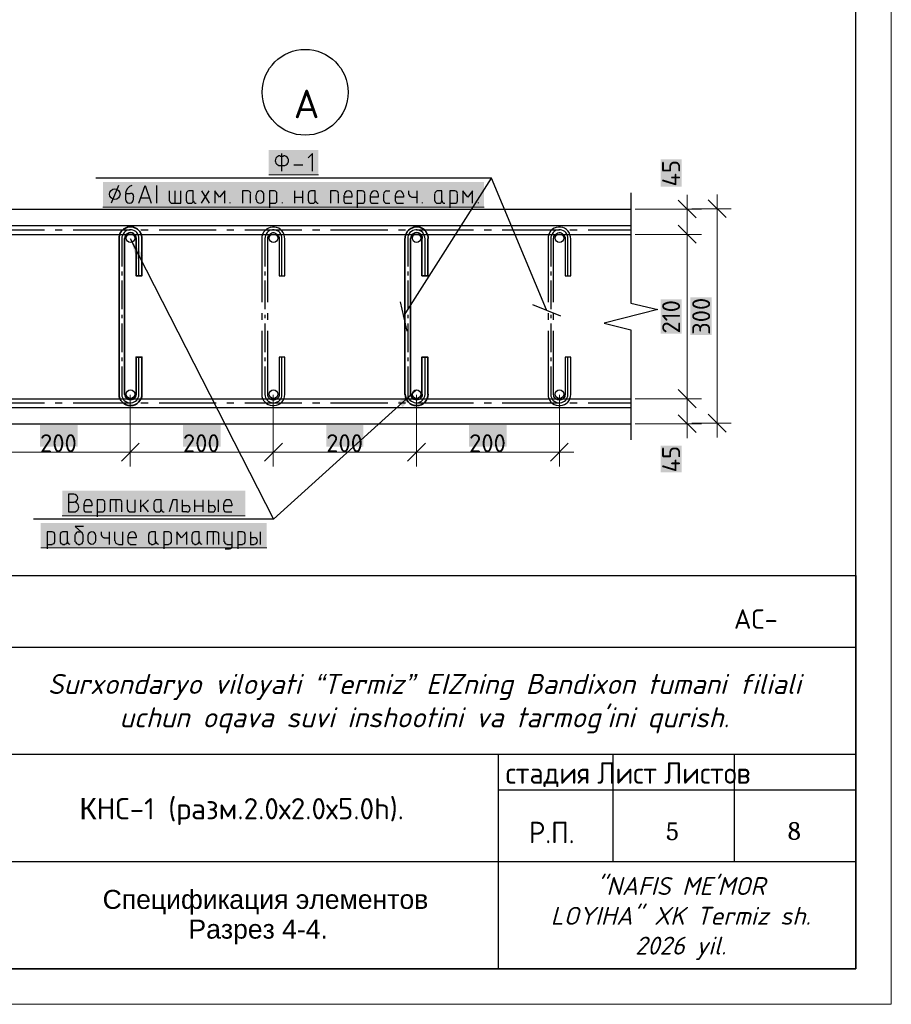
# Model space of a CAD drawing. Header units: millimetres. Extents: x -2765404 to 11272, y -239948 to 1313256.
# Tile 43 of 85: x -91733 to -79543, y -146289 to -132521. Entities that reach past the tile are written whole.
import ezdxf

# ---------------------------------------------------------------- set-up
doc = ezdxf.new("R2010")
doc.units = ezdxf.units.MM
for name, color, linetype in [('PDF _0', 7, 'Continuous'), ('PDF _Текст', 7, 'Continuous'), ('PDF _Формат', 7, 'Continuous'), ('PDF _ЭМ', 7, 'Continuous')]:
    doc.layers.add(name, color=color, linetype=linetype)
doc.styles.add('PDF Arial', font='arial.ttf')
doc.styles.add('PDF Cambria', font='Cambria.ttf')
doc.styles.add('PDF ISOCPEUR', font='isocpeur.ttf')
doc.styles.add('Standard 1', font='isocpeur.ttf', dxfattribs={"height": 300})
doc.styles.add('V@ler@Live', font='isocpeui.ttf')

msp = doc.modelspace()

# ---------------------------------------------------------------- linework, layer by layer
at = {"layer": 'PDF _0', "lineweight": 25}
for points in [[(-88091.6, -134427.9), (-88043.8, -134427.9)], [(-88067.7, -134638.2), (-88067.7, -134389.6)], [(-87637.4, -134638.2), (-87637.4, -134389.6), (-87699.6, -134451.8)], [(-88043.8, -134566.5), (-88091.6, -134566.5)], [(-87900.4, -134552.2), (-87771.3, -134552.2)], [(-90353, -134839), (-90453.4, -135087.6)], [(-90066.1, -135087.6), (-89980.1, -134839), (-89894, -135087.6)], [(-89817.5, -134839), (-89817.5, -135087.6)], [(-89640.6, -134915.5), (-89640.6, -135054.1)], [(-89602.4, -135087.6), (-89478.1, -135087.6), (-89478.1, -134915.5)], [(-89559.4, -135087.6), (-89559.4, -134915.5)], [(-89306, -135054.1), (-89306, -134915.5), (-89368.1, -134915.5)], [(-89191.2, -134915.5), (-89081.3, -135087.6)], [(-89191.2, -135087.6), (-89081.3, -134915.5)], [(-88866.1, -135087.6), (-88866.1, -134915.5), (-88937.8, -135001.6), (-89004.8, -134915.5), (-89004.8, -135087.6)], [(-88541, -134915.5), (-88617.5, -134915.5), (-88617.5, -135087.6)], [(-88172.9, -134915.5), (-88239.8, -134915.5), (-88239.8, -135149.8)], [(-87886, -135087.6), (-87886, -134915.5)], [(-87771.3, -135087.6), (-87771.3, -134915.5)], [(-87599.2, -135054.1), (-87599.2, -134915.5), (-87661.3, -134915.5)], [(-87312.3, -134915.5), (-87384.1, -134915.5), (-87384.1, -135087.6)], [(-86944.2, -134915.5), (-87011.1, -134915.5), (-87011.1, -135149.8)], [(-86604.8, -134915.5), (-86557, -134915.5)], [(-86294, -134915.5), (-86294, -134963.3)], [(-86179.3, -134915.5), (-86179.3, -135087.6)], [(-85830.3, -135054.1), (-85830.3, -134915.5), (-85892.4, -134915.5)], [(-85648.6, -134915.5), (-85715.5, -134915.5), (-85715.5, -135149.8)], [(-85400, -135087.6), (-85400, -134915.5), (-85466.9, -135001.6), (-85533.9, -134915.5), (-85533.9, -135087.6)], [(-90185.6, -134953.8), (-90252.6, -134953.8), (-90252.6, -135035)], [(-90142.6, -135035), (-90142.6, -134996.8)], [(-89922.7, -135015.9), (-90037.4, -135015.9)], [(-89406.4, -134953.8), (-89406.4, -135054.1)], [(-88502.8, -135087.6), (-88502.8, -134953.8)], [(-88431.1, -134972.9), (-88431.1, -135035)], [(-88316.3, -135035), (-88316.3, -134972.9)], [(-88134.7, -135054.1), (-88134.7, -134953.8)], [(-87886, -135001.6), (-87771.3, -135001.6)], [(-87699.6, -134953.8), (-87699.6, -135054.1)], [(-87274.1, -135087.6), (-87274.1, -134953.8)], [(-87087.6, -134972.9), (-87087.6, -135001.6), (-87197.6, -135001.6)], [(-87197.6, -134972.9), (-87197.6, -135058.9)], [(-86906, -135054.1), (-86906, -134953.8)], [(-86719.5, -134972.9), (-86719.5, -135001.6), (-86829.5, -135001.6)], [(-86829.5, -134972.9), (-86829.5, -135058.9)], [(-86643, -134953.8), (-86643, -135054.1)], [(-86365.7, -134972.9), (-86365.7, -135001.6), (-86480.5, -135001.6)], [(-86480.5, -134972.9), (-86480.5, -135058.9)], [(-86255.8, -135001.6), (-86179.3, -135001.6)], [(-85930.7, -134953.8), (-85930.7, -135054.1)], [(-85610.3, -135054.1), (-85610.3, -134953.8)], [(-83186.4, -134944.2), (-83186.4, -135168.9), (-83186.4, -136483.6), (-82808.8, -136574.5), (-83559.4, -136765.7), (-83186.4, -136856.5), (-83186.4, -138171.3), (-83186.4, -138396)], [(-93183.3, -135168.9), (-83186.4, -135168.9)], [(-89368.1, -135087.6), (-89344.2, -135087.6)], [(-88794.4, -135078.1), (-88794.4, -135087.6)], [(-88239.8, -135087.6), (-88172.9, -135087.6)], [(-88062.9, -135078.1), (-88062.9, -135087.6)], [(-87661.3, -135087.6), (-87637.4, -135087.6)], [(-87168.9, -135087.6), (-87087.6, -135087.6)], [(-87011.1, -135087.6), (-86944.2, -135087.6)], [(-86800.8, -135087.6), (-86719.5, -135087.6)], [(-86604.8, -135087.6), (-86557, -135087.6)], [(-86447, -135087.6), (-86365.7, -135087.6)], [(-86102.8, -135078.1), (-86102.8, -135087.6)], [(-85892.4, -135087.6), (-85868.5, -135087.6)], [(-85715.5, -135087.6), (-85648.6, -135087.6)], [(-85323.5, -135078.1), (-85323.5, -135087.6)], [(-93183.3, -138171.3), (-83186.4, -138171.3)], [(-90979.3, -139156.1), (-91051, -139156.1), (-91051, -139404.7), (-90979.3, -139404.7)], [(-90979.3, -139270.9), (-91051, -139270.9)], [(-90725.9, -139290), (-90725.9, -139318.7), (-90835.8, -139318.7)], [(-90835.8, -139290), (-90835.8, -139376.1)], [(-90582.5, -139232.6), (-90649.4, -139232.6), (-90649.4, -139471.7)], [(-90544.2, -139371.3), (-90544.2, -139270.9)], [(-90343.4, -139232.6), (-90467.7, -139232.6), (-90467.7, -139404.7)], [(-90386.4, -139232.6), (-90386.4, -139404.7)], [(-90305.2, -139404.7), (-90305.2, -139270.9)], [(-90228.7, -139232.6), (-90228.7, -139356.9)], [(-90180.9, -139404.7), (-90118.7, -139404.7), (-90118.7, -139232.6)], [(-90042.2, -139342.6), (-89932.3, -139232.6)], [(-90042.2, -139232.6), (-90042.2, -139404.7)], [(-89932.3, -139404.7), (-90004, -139309.1)], [(-89855.8, -139270.9), (-89855.8, -139371.3)], [(-89755.4, -139371.3), (-89755.4, -139232.6), (-89817.5, -139232.6)], [(-89530.7, -139404.7), (-89530.7, -139232.6), (-89592.8, -139232.6), (-89640.6, -139404.7)], [(-89396.8, -139404.7), (-89454.2, -139404.7), (-89454.2, -139232.6)], [(-89396.8, -139318.7), (-89454.2, -139318.7)], [(-89282.1, -139404.7), (-89282.1, -139232.6)], [(-89282.1, -139318.7), (-89167.3, -139318.7)], [(-89167.3, -139404.7), (-89167.3, -139232.6)], [(-89090.8, -139232.6), (-89090.8, -139404.7), (-89043, -139404.7)], [(-89043, -139318.7), (-89090.8, -139318.7)], [(-88957, -139232.6), (-88957, -139404.7)], [(-88765.7, -139290), (-88765.7, -139318.7), (-88880.5, -139318.7)], [(-88880.5, -139290), (-88880.5, -139376.1)], [(-90807.2, -139404.7), (-90725.9, -139404.7)], [(-90649.4, -139404.7), (-90582.5, -139404.7)], [(-89817.5, -139404.7), (-89793.6, -139404.7)], [(-88847, -139404.7), (-88765.7, -139404.7)], [(-90840.6, -139605.5), (-90955.4, -139605.5), (-90869.3, -139686.8)], [(-91280.5, -139682), (-91347.4, -139682), (-91347.4, -139921.1)], [(-91242.2, -139820.7), (-91242.2, -139720.3)], [(-91165.7, -139720.3), (-91165.7, -139820.7)], [(-91065.3, -139820.7), (-91065.3, -139682), (-91132.3, -139682)], [(-90955.4, -139820.7), (-90955.4, -139720.3)], [(-90917.1, -139682), (-90888.4, -139682)], [(-90850.2, -139720.3), (-90850.2, -139820.7)], [(-90778.5, -139739.4), (-90778.5, -139801.6)], [(-90668.5, -139801.6), (-90668.5, -139739.4)], [(-90592, -139682), (-90592, -139729.8)], [(-90482.1, -139682), (-90482.1, -139858.9)], [(-90405.6, -139682), (-90405.6, -139806.3)], [(-90353, -139858.9), (-90290.8, -139858.9), (-90290.8, -139682)], [(-90104.4, -139739.4), (-90104.4, -139768.1), (-90219.1, -139768.1)], [(-90219.1, -139739.4), (-90219.1, -139825.5)], [(-89932.3, -139720.3), (-89932.3, -139820.7)], [(-89831.9, -139820.7), (-89831.9, -139682), (-89894, -139682)], [(-89650.2, -139682), (-89717.1, -139682), (-89717.1, -139921.1)], [(-89611.9, -139820.7), (-89611.9, -139720.3)], [(-89396.8, -139858.9), (-89396.8, -139682), (-89468.5, -139768.1), (-89535.4, -139682), (-89535.4, -139858.9)], [(-89325.1, -139720.3), (-89325.1, -139820.7)], [(-89224.7, -139820.7), (-89224.7, -139682), (-89286.8, -139682)], [(-88985.6, -139682), (-89109.9, -139682), (-89109.9, -139858.9)], [(-89028.7, -139682), (-89028.7, -139858.9)], [(-88947.4, -139858.9), (-88947.4, -139720.3)], [(-88875.7, -139682), (-88875.7, -139820.7)], [(-88760.9, -139882.8), (-88760.9, -139682)], [(-88617.5, -139682), (-88684.5, -139682), (-88684.5, -139921.1)], [(-88579.3, -139820.7), (-88579.3, -139720.3)], [(-88502.8, -139682), (-88502.8, -139858.9), (-88455, -139858.9)], [(-88368.9, -139682), (-88368.9, -139858.9)], [(-91347.4, -139858.9), (-91280.5, -139858.9)], [(-91132.3, -139858.9), (-91103.6, -139858.9)], [(-90917.1, -139858.9), (-90888.4, -139858.9)], [(-90553.8, -139768.1), (-90482.1, -139768.1)], [(-90185.6, -139858.9), (-90104.4, -139858.9)], [(-89894, -139858.9), (-89865.3, -139858.9)], [(-89717.1, -139858.9), (-89650.2, -139858.9)], [(-89286.8, -139858.9), (-89262.9, -139858.9)], [(-88837.4, -139858.9), (-88760.9, -139858.9)], [(-88684.5, -139858.9), (-88617.5, -139858.9)], [(-88455, -139768.1), (-88502.8, -139768.1)], [(-88861.3, -139921.1), (-88799.2, -139921.1)], [(-98542.6, -141293.2), (-80040.6, -141293.2)], [(-98542.6, -142789.6), (-80040.6, -142789.6)], [(-85041.4, -142789.6), (-85041.4, -145792)], [(-83439.8, -142789.6), (-83439.8, -144290.8)], [(-81742.6, -142789.6), (-81742.6, -144290.8)], [(-85041.4, -143291.6), (-80040.6, -143291.6)], [(-98542.6, -144290.8), (-80040.6, -144290.8)]]:
    msp.add_lwpolyline(points, dxfattribs=at)
at = {"layer": 'PDF _0', "color": 5, "lineweight": 25}
for points in [[(-84367.3, -136579.2), (-85137, -134738.6), (-90668.5, -134738.6)], [(-86365.7, -136670.1), (-85137, -134738.6)], [(-92184.1, -135460.5), (-91385.6, -135460.5)], [(-91237.4, -135460.5), (-91137, -135460.5)], [(-90984.1, -135460.5), (-90185.6, -135460.5)], [(-90037.4, -135460.5), (-89937, -135460.5)], [(-89784.1, -135460.5), (-88985.6, -135460.5)], [(-88837.4, -135460.5), (-88737, -135460.5)], [(-88584.1, -135460.5), (-87785.6, -135460.5)], [(-87637.4, -135460.5), (-87537, -135460.5)], [(-87384.1, -135460.5), (-86585.6, -135460.5)], [(-86437.4, -135460.5), (-86337, -135460.5)], [(-86184.1, -135460.5), (-85385.6, -135460.5)], [(-85237.4, -135460.5), (-85137, -135460.5)], [(-84984.1, -135460.5), (-84185.6, -135460.5)], [(-84037.4, -135460.5), (-83937, -135460.5)], [(-83784.1, -135460.5), (-83186.4, -135460.5)], [(-90185.6, -135580), (-88182.5, -139505.1), (-91538.6, -139505.1)], [(-86413.5, -136464.5), (-86317.9, -136875.7)], [(-84563.3, -136502.8), (-84171.3, -136660.5)], [(-86184.1, -137698), (-88182.5, -139505.1)], [(-92184.1, -137879.6), (-91385.6, -137879.6)], [(-91237.4, -137879.6), (-91137, -137879.6)], [(-90984.1, -137879.6), (-90185.6, -137879.6)], [(-90037.4, -137879.6), (-89937, -137879.6)], [(-89784.1, -137879.6), (-88985.6, -137879.6)], [(-88837.4, -137879.6), (-88737, -137879.6)], [(-88584.1, -137879.6), (-87785.6, -137879.6)], [(-87637.4, -137879.6), (-87537, -137879.6)], [(-87384.1, -137879.6), (-86585.6, -137879.6)], [(-86437.4, -137879.6), (-86337, -137879.6)], [(-86184.1, -137879.6), (-85385.6, -137879.6)], [(-85237.4, -137879.6), (-85137, -137879.6)], [(-84984.1, -137879.6), (-84185.6, -137879.6)], [(-84037.4, -137879.6), (-83937, -137879.6)], [(-83784.1, -137879.6), (-83186.4, -137879.6)]]:
    msp.add_lwpolyline(points, dxfattribs=at)
at = {"layer": 'PDF _0', "color": 7, "lineweight": 0, "true_color": 0xffffff}
for points in [[(-88249.4, -134690.8), (-87556.2, -134690.8)], [(-90568.1, -135140.2), (-85237.4, -135140.2)], [(-91137, -139457.3), (-88579.3, -139457.3)], [(-91438.2, -139906.7), (-88278.1, -139906.7)]]:
    msp.add_lwpolyline(points, dxfattribs=at)
at = {"layer": 'PDF _0', "lineweight": 0}
for points in [[(-82273.3, -135293.2), (-82521.9, -135044.6)], [(-82397.6, -134968.1), (-82397.6, -135718.7)], [(-81852.6, -135288.4), (-82106, -135039.8)], [(-81976.9, -134963.3), (-81976.9, -138362.5)], [(-83124.3, -135168.9), (-82196.8, -135168.9)], [(-82335.4, -135164.1), (-81780.9, -135164.1)], [(-82397.6, -135321.9), (-82397.6, -138018.3)], [(-82397.6, -137621.5), (-82397.6, -138372.1)], [(-84185.6, -137764.9), (-84185.6, -138768.9)], [(-82521.9, -138047), (-82273.3, -138295.6)], [(-82106, -138037.4), (-81852.6, -138290.8)], [(-83124.3, -138171.3), (-82196.8, -138171.3)], [(-82335.4, -138161.7), (-81780.9, -138161.7)], [(-84309.9, -138692.4), (-84061.3, -138443.8)], [(-92384.8, -138568.1), (-89984.8, -138568.1)], [(-90386.4, -138568.1), (-87986.4, -138568.1)], [(-88383.3, -138568.1), (-85983.3, -138568.1)], [(-86384.8, -138568.1), (-83984.8, -138568.1)]]:
    msp.add_lwpolyline(points, dxfattribs=at)
at = {"layer": 'PDF _0', "lineweight": 30}
for points in [[(-93183.3, -135398.4), (-83186.4, -135398.4)], [(-93183.3, -135522.7), (-83186.4, -135522.7)], [(-93183.3, -137822.3), (-83186.4, -137822.3)], [(-93183.3, -137941.8), (-83186.4, -137941.8)]]:
    msp.add_lwpolyline(points, dxfattribs=at)
at = {"layer": 'PDF _0', "color": 3, "lineweight": 25}
for points in [[(-90066.1, -136101.2), (-90066.1, -135584.8), (-90066.1, -135560.9), (-90070.9, -135537), (-90080.5, -135517.9), (-90094.8, -135498.8), (-90109.2, -135484.4), (-90128.3, -135474.9), (-90152.2, -135465.3), (-90171.3, -135460.5), (-90195.2, -135460.5), (-90219.1, -135465.3), (-90238.2, -135470.1), (-90257.4, -135484.4), (-90271.7, -135498.8), (-90286, -135517.9), (-90295.6, -135537), (-90305.2, -135556.1), (-90305.2, -135580), (-90305.2, -135972.1)], [(-88067.7, -136101.2), (-88067.7, -135584.8), (-88067.7, -135560.9), (-88072.5, -135537), (-88082.1, -135517.9), (-88096.4, -135498.8), (-88110.7, -135484.4), (-88129.9, -135474.9), (-88149, -135465.3), (-88172.9, -135460.5), (-88196.8, -135460.5), (-88215.9, -135465.3), (-88239.8, -135470.1), (-88259, -135484.4), (-88273.3, -135498.8), (-88287.6, -135517.9), (-88297.2, -135537), (-88302, -135556.1), (-88306.8, -135580), (-88306.8, -135972.1)], [(-86064.5, -136101.2), (-86064.5, -135584.8), (-86069.3, -135560.9), (-86074.1, -135537), (-86083.7, -135517.9), (-86093.2, -135498.8), (-86112.3, -135484.4), (-86131.5, -135474.9), (-86150.6, -135465.3), (-86174.5, -135460.5), (-86193.6, -135460.5), (-86217.5, -135465.3), (-86236.6, -135470.1), (-86255.8, -135484.4), (-86274.9, -135498.8), (-86289.2, -135517.9), (-86298.8, -135537), (-86303.6, -135556.1), (-86303.6, -135580), (-86303.6, -135972.1)], [(-84066.1, -136101.2), (-84066.1, -135584.8), (-84066.1, -135560.9), (-84070.9, -135537), (-84080.5, -135517.9), (-84094.8, -135498.8), (-84109.2, -135484.4), (-84128.3, -135474.9), (-84152.2, -135465.3), (-84171.3, -135460.5), (-84195.2, -135460.5), (-84219.1, -135465.3), (-84238.2, -135470.1), (-84257.4, -135484.4), (-84271.7, -135498.8), (-84286, -135517.9), (-84295.6, -135537), (-84305.2, -135556.1), (-84305.2, -135580), (-84305.2, -135972.1)], [(-90305.2, -136043.8), (-90305.2, -136096.4)], [(-90305.2, -136168.1), (-90305.2, -136569.7)], [(-88306.8, -136043.8), (-88306.8, -136096.4)], [(-88306.8, -136168.1), (-88306.8, -136569.7)], [(-86303.6, -136043.8), (-86303.6, -136096.4)], [(-86303.6, -136168.1), (-86303.6, -136569.7)], [(-84305.2, -136043.8), (-84305.2, -136096.4)], [(-84305.2, -136168.1), (-84305.2, -136569.7)], [(-90305.2, -136646.2), (-90305.2, -136694)], [(-88306.8, -136646.2), (-88306.8, -136694)], [(-86303.6, -136646.2), (-86303.6, -136694)], [(-84305.2, -136646.2), (-84305.2, -136694)], [(-90305.2, -136770.5), (-90305.2, -137172.1)], [(-88306.8, -136770.5), (-88306.8, -137172.1)], [(-86303.6, -136770.5), (-86303.6, -137172.1)], [(-84305.2, -136770.5), (-84305.2, -137172.1)], [(-90305.2, -137368.1), (-90305.2, -137760.1), (-90305.2, -137784), (-90295.6, -137803.2), (-90286, -137822.3), (-90276.5, -137841.4), (-90257.4, -137855.7), (-90238.2, -137865.3), (-90219.1, -137874.9), (-90195.2, -137879.6), (-90176.1, -137879.6), (-90152.2, -137874.9), (-90133.1, -137865.3), (-90113.9, -137855.7), (-90094.8, -137841.4), (-90085.2, -137822.3), (-90075.7, -137803.2), (-90066.1, -137784), (-90066.1, -137760.1), (-90066.1, -137239)], [(-90305.2, -137243.8), (-90305.2, -137296.4)], [(-88306.8, -137368.1), (-88306.8, -137760.1), (-88302, -137784), (-88297.2, -137803.2), (-88287.6, -137822.3), (-88273.3, -137841.4), (-88259, -137855.7), (-88239.8, -137865.3), (-88215.9, -137874.9), (-88196.8, -137879.6), (-88172.9, -137879.6), (-88153.8, -137874.9), (-88129.9, -137865.3), (-88110.7, -137855.7), (-88096.4, -137841.4), (-88082.1, -137822.3), (-88072.5, -137803.2), (-88067.7, -137784), (-88067.7, -137760.1), (-88067.7, -137239)], [(-88306.8, -137243.8), (-88306.8, -137296.4)], [(-86303.6, -137368.1), (-86303.6, -137760.1), (-86303.6, -137784), (-86298.8, -137803.2), (-86289.2, -137822.3), (-86274.9, -137841.4), (-86255.8, -137855.7), (-86236.6, -137865.3), (-86217.5, -137874.9), (-86198.4, -137879.6), (-86174.5, -137879.6), (-86150.6, -137874.9), (-86131.5, -137865.3), (-86112.3, -137855.7), (-86098, -137841.4), (-86083.7, -137822.3), (-86074.1, -137803.2), (-86069.3, -137784), (-86064.5, -137760.1), (-86064.5, -137239)], [(-86303.6, -137243.8), (-86303.6, -137296.4)], [(-84305.2, -137368.1), (-84305.2, -137760.1), (-84305.2, -137784), (-84295.6, -137803.2), (-84286, -137822.3), (-84276.5, -137841.4), (-84257.4, -137855.7), (-84238.2, -137865.3), (-84219.1, -137874.9), (-84195.2, -137879.6), (-84176.1, -137879.6), (-84152.2, -137874.9), (-84133.1, -137865.3), (-84113.9, -137855.7), (-84094.8, -137841.4), (-84085.2, -137822.3), (-84075.7, -137803.2), (-84066.1, -137784), (-84066.1, -137760.1), (-84066.1, -137239)], [(-84305.2, -137243.8), (-84305.2, -137296.4)]]:
    msp.add_lwpolyline(points, dxfattribs=at)
at = {"layer": 'PDF _0', "color": 109, "lineweight": 25, "true_color": 0x136633}
for points in [[(-88263.7, -136469.3), (-88263.7, -135580), (-88263.7, -135565.7), (-88259, -135551.4), (-88254.2, -135537), (-88244.6, -135527.5), (-88235, -135517.9), (-88220.7, -135508.3), (-88206.4, -135503.6), (-88192, -135498.8), (-88177.7, -135498.8), (-88163.3, -135503.6), (-88149, -135508.3), (-88134.7, -135517.9), (-88125.1, -135527.5), (-88115.5, -135541.8), (-88110.7, -135551.4), (-88106, -135565.7), (-88106, -135584.8), (-88106, -136101.2), (-88024.7, -136101.2), (-88024.7, -135584.8), (-88029.5, -135556.1), (-88034.3, -135527.5), (-88048.6, -135498.8), (-88067.7, -135474.9), (-88086.8, -135455.7), (-88110.7, -135436.6), (-88139.4, -135427.1), (-88168.1, -135422.3), (-88196.8, -135422.3), (-88230.3, -135427.1), (-88254.2, -135436.6), (-88282.9, -135451), (-88302, -135470.1), (-88321.1, -135494), (-88335.4, -135522.7), (-88345, -135551.4), (-88345, -135580), (-88345, -136469.3)], [(-84266.9, -136469.3), (-84266.9, -135580), (-84262.1, -135565.7), (-84262.1, -135551.4), (-84252.6, -135537), (-84243, -135527.5), (-84233.5, -135517.9), (-84219.1, -135508.3), (-84204.8, -135503.6), (-84190.4, -135498.8), (-84176.1, -135498.8), (-84161.7, -135503.6), (-84147.4, -135508.3), (-84137.8, -135517.9), (-84123.5, -135527.5), (-84118.7, -135541.8), (-84109.2, -135551.4), (-84104.4, -135565.7), (-84104.4, -135584.8), (-84104.4, -136101.2), (-84023.1, -136101.2), (-84023.1, -135584.8), (-84027.9, -135556.1), (-84037.4, -135527.5), (-84047, -135498.8), (-84066.1, -135474.9), (-84085.2, -135455.7), (-84113.9, -135436.6), (-84137.8, -135427.1), (-84171.3, -135422.3), (-84200, -135422.3), (-84228.7, -135427.1), (-84257.4, -135436.6), (-84281.3, -135451), (-84305.2, -135470.1), (-84319.5, -135494), (-84333.9, -135522.7), (-84343.4, -135551.4), (-84343.4, -135580), (-84343.4, -136469.3)], [(-88345, -136622.3), (-88345, -136717.9)], [(-88263.7, -136717.9), (-88263.7, -136622.3)], [(-84343.4, -136622.3), (-84343.4, -136717.9)], [(-84266.9, -136717.9), (-84266.9, -136622.3)], [(-88345, -136870.9), (-88345, -137760.1), (-88345, -137788.8), (-88335.4, -137817.5), (-88321.1, -137846.2), (-88302, -137870.1), (-88282.9, -137889.2), (-88259, -137903.6), (-88230.3, -137913.1), (-88201.6, -137917.9), (-88172.9, -137917.9), (-88139.4, -137913.1), (-88115.5, -137903.6), (-88086.8, -137889.2), (-88067.7, -137870.1), (-88048.6, -137846.2), (-88034.3, -137817.5), (-88029.5, -137788.8), (-88024.7, -137760.1), (-88024.7, -137239), (-88106, -137239), (-88106, -137760.1), (-88106, -137774.5), (-88110.7, -137788.8), (-88115.5, -137803.2), (-88125.1, -137812.7), (-88139.4, -137822.3), (-88149, -137831.8), (-88163.3, -137836.6), (-88177.7, -137841.4), (-88192, -137841.4), (-88206.4, -137836.6), (-88220.7, -137831.8), (-88235, -137822.3), (-88244.6, -137812.7), (-88254.2, -137803.2), (-88259, -137788.8), (-88263.7, -137774.5), (-88263.7, -137760.1), (-88263.7, -136870.9)], [(-84343.4, -136870.9), (-84343.4, -137760.1), (-84343.4, -137788.8), (-84333.9, -137817.5), (-84319.5, -137846.2), (-84305.2, -137870.1), (-84281.3, -137889.2), (-84257.4, -137903.6), (-84228.7, -137913.1), (-84200, -137917.9), (-84171.3, -137917.9), (-84142.6, -137913.1), (-84113.9, -137903.6), (-84090, -137889.2), (-84066.1, -137870.1), (-84047, -137846.2), (-84037.4, -137817.5), (-84027.9, -137788.8), (-84023.1, -137760.1), (-84023.1, -137239), (-84104.4, -137239), (-84104.4, -137760.1), (-84109.2, -137774.5), (-84109.2, -137788.8), (-84118.7, -137803.2), (-84128.3, -137812.7), (-84137.8, -137822.3), (-84147.4, -137831.8), (-84161.7, -137836.6), (-84176.1, -137841.4), (-84190.4, -137841.4), (-84209.6, -137836.6), (-84219.1, -137831.8), (-84233.5, -137822.3), (-84243, -137812.7), (-84252.6, -137803.2), (-84262.1, -137788.8), (-84262.1, -137774.5), (-84266.9, -137760.1), (-84266.9, -136870.9)]]:
    msp.add_lwpolyline(points, dxfattribs=at)
at = {"layer": 'PDF _0', "lineweight": 0}
for points in [[(-82521.9, -135393.6), (-82273.3, -135647)], [(-82196.8, -135522.7), (-83124.3, -135522.7)], [(-90185.6, -138768.9), (-90185.6, -137764.9)], [(-88187.2, -138768.9), (-88187.2, -137764.9)], [(-86184.1, -138768.9), (-86184.1, -137764.9)], [(-82521.9, -137693.2), (-82273.3, -137946.6)], [(-82196.8, -137822.3), (-83124.3, -137822.3)], [(-90309.9, -138692.4), (-90061.3, -138443.8)], [(-88311.5, -138692.4), (-88058.2, -138443.8)], [(-86308.4, -138692.4), (-86059.7, -138443.8)]]:
    msp.add_lwpolyline(points, close=True, dxfattribs=at)
at = {"layer": 'PDF _0', "color": 109, "lineweight": 35, "true_color": 0x136633}
for points in [[(-90343.4, -135580), (-90343.4, -137760.1)], [(-90266.9, -137760.1), (-90266.9, -135580)], [(-90104.4, -135584.8), (-90104.4, -136101.2), (-90023.1, -136101.2), (-90023.1, -135584.8)], [(-86346.6, -135580), (-86346.6, -137760.1)], [(-86265.3, -137760.1), (-86265.3, -135580)], [(-86107.6, -135584.8), (-86107.6, -136101.2), (-86026.3, -136101.2), (-86026.3, -135584.8)], [(-90023.1, -137760.1), (-90023.1, -137239), (-90104.4, -137239), (-90104.4, -137760.1)], [(-86026.3, -137760.1), (-86026.3, -137239), (-86107.6, -137239), (-86107.6, -137760.1)]]:
    msp.add_lwpolyline(points, dxfattribs=at)
at = {"layer": 'PDF _0', "lineweight": 25}
for points in [[(-90976.9, -139404.7, 1.0000098), (-90976.9, -139266.1, 0.9999911), (-90976.9, -139156.1)], [(-91101.2, -139854.2, 0.414209), (-91065.3, -139818.3, 0.414209), (-91029.5, -139854.2)], [(-89862.9, -139854.2, 0.414209), (-89827.1, -139818.3, 0.414209), (-89791.2, -139854.2)]]:
    msp.add_lwpolyline(points, format="xyb", dxfattribs=at)
msp.add_lwpolyline([(-80040.6, -145792), (-98542.6, -145792), (-98542.6, -140294), (-80040.6, -140294)], close=True, dxfattribs=at)
for centre, radius in [((-87740.2, -133536.2), 600), ((-90403.2, -134960.9), 74.1)]:
    msp.add_circle(centre, radius, dxfattribs=at)
at = {"layer": 'PDF _0', "lineweight": 30}
for centre in [(-90183.3, -135577.7), (-88184.8, -135577.7), (-86181.7, -135577.7), (-84183.3, -135577.7), (-90183.3, -137757.7), (-88184.8, -137757.7), (-86181.7, -137757.7), (-84183.3, -137757.7)]:
    msp.add_circle(centre, 59.8, dxfattribs=at)
at = {"layer": 'PDF _0', "lineweight": 25}
for centre, radius, start, end in [((-88089.2, -134492.4), 69.3, 89.99974, 270.00026), ((-88041.4, -134492.4), 69.3, 269.99974, 90.00026), ((-89365.7, -134951.4), 35.9, 90.00045, 179.99955), ((-88538.6, -134951.4), 35.9, 0.00045, 89.99955), ((-88371.3, -134970.5), 55, 0.00051, 179.99949), ((-88170.5, -134951.4), 35.9, 0.00045, 89.99955), ((-87659, -134951.4), 35.9, 90.00045, 179.99955), ((-87309.9, -134951.4), 35.9, 0.00045, 89.99955), ((-87137.8, -134970.5), 55, 0.00051, 179.99949), ((-86941.8, -134951.4), 35.9, 0.00045, 89.99955), ((-86769.7, -134970.5), 55, 0.00051, 179.99949), ((-86602.4, -134951.4), 35.9, 90.00045, 179.99955), ((-86420.7, -134970.5), 55, 0.00051, 179.99949), ((-85890, -134951.4), 35.9, 90.00045, 179.99955), ((-85646.2, -134951.4), 35.9, 0.00045, 89.99955), ((-90197.6, -135032.6), 55, 180.00051, 359.99949), ((-90183.3, -134994.4), 45.4, 0, 90), ((-89600, -135051.8), 35.9, 180.00045, 269.99955), ((-89365.7, -135051.8), 35.9, 180.00045, 269.99955), ((-89341.8, -135051.8), 35.9, 270.00045, 359.99955), ((-89265.3, -135051.8), 35.9, 180.00045, 269.99955), ((-88371.3, -135032.6), 55, 180.00051, 359.99949), ((-88170.5, -135051.8), 35.9, 270.00045, 359.99955), ((-87659, -135051.8), 35.9, 180.00045, 269.99955), ((-87635, -135051.8), 35.9, 270.00045, 359.99955), ((-87558.6, -135051.8), 35.9, 180.00045, 269.99955), ((-87166.5, -135056.5), 31.1, 180.00012, 269.99988), ((-86941.8, -135051.8), 35.9, 270.00045, 359.99955), ((-86798.4, -135056.5), 31.1, 180.00012, 269.99988), ((-86602.4, -135051.8), 35.9, 180.00045, 269.99955), ((-86444.6, -135056.5), 31.1, 180.00012, 269.99988), ((-86253.4, -134960.9), 35.9, 180.00045, 269.99955), ((-85890, -135051.8), 35.9, 180.00045, 269.99955), ((-85866.1, -135051.8), 35.9, 270.00045, 359.99955), ((-85789.6, -135051.8), 35.9, 180.00045, 269.99955), ((-85646.2, -135051.8), 35.9, 270.00045, 359.99955), ((-90776.1, -139287.6), 55, 0.00051, 179.99949), ((-90580.1, -139268.5), 35.9, 0.00045, 89.99955), ((-90341, -139268.5), 35.9, 0.00045, 89.99955), ((-89815.1, -139268.5), 35.9, 90.00045, 179.99955), ((-89394.4, -139359.3), 45.4, 270.0005, 89.9995), ((-89040.6, -139359.3), 45.4, 270.0005, 89.9995), ((-88820.7, -139287.6), 55, 0.00051, 179.99949), ((-90804.8, -139373.7), 31.1, 180.00012, 269.99988), ((-90580.1, -139368.9), 35.9, 270.00045, 359.99955), ((-90178.5, -139354.5), 50.2, 180.0007, 269.9993), ((-89815.1, -139368.9), 35.9, 180.00045, 269.99955), ((-89791.2, -139368.9), 35.9, 270.00045, 359.99955), ((-89714.7, -139368.9), 35.9, 180.00045, 269.99955), ((-88844.6, -139373.7), 31.1, 180.00012, 269.99988), ((-91278.1, -139717.9), 35.9, 0.00045, 89.99955), ((-91129.9, -139717.9), 35.9, 90.00045, 179.99955), ((-90914.7, -139717.9), 35.9, 90.00045, 179.99955), ((-90886, -139717.9), 35.9, 0.00045, 89.99955), ((-90723.5, -139737), 55, 0.00051, 179.99949), ((-90551.4, -139727.5), 35.9, 180.00045, 269.99955), ((-90159.4, -139737), 55, 0.00051, 179.99949), ((-89891.6, -139717.9), 35.9, 90.00045, 179.99955), ((-89647.8, -139717.9), 35.9, 0.00045, 89.99955), ((-89284.5, -139717.9), 35.9, 90.00045, 179.99955), ((-88983.3, -139717.9), 35.9, 0.00045, 89.99955), ((-88615.1, -139717.9), 35.9, 0.00045, 89.99955), ((-91278.1, -139818.3), 35.9, 270.00045, 359.99955), ((-91129.9, -139818.3), 35.9, 180.00045, 269.99955), ((-90914.7, -139818.3), 35.9, 180.00045, 269.99955), ((-90886, -139818.3), 35.9, 270.00045, 359.99955), ((-90723.5, -139799.2), 55, 180.00051, 359.99949), ((-90350.6, -139804), 50.2, 180.0007, 269.9993), ((-90183.3, -139823.1), 31.1, 180.00012, 269.99988), ((-89891.6, -139818.3), 35.9, 180.00045, 269.99955), ((-89647.8, -139818.3), 35.9, 270.00045, 359.99955), ((-89284.5, -139818.3), 35.9, 180.00045, 269.99955), ((-89260.5, -139818.3), 35.9, 270.00045, 359.99955), ((-89184.1, -139818.3), 35.9, 180.00045, 269.99955), ((-88835, -139818.3), 35.9, 180.00045, 269.99955), ((-88796.8, -139880.4), 35.9, 270.00045, 359.99955), ((-88615.1, -139818.3), 35.9, 270.00045, 359.99955), ((-88452.6, -139808.7), 45.4, 270.0005, 89.9995)]:
    msp.add_arc(centre, radius, start, end, dxfattribs=at)
at = {"layer": 'PDF _0', "color": 109, "lineweight": 35, "true_color": 0x136633}
for centre, radius, start, end in [((-90183.3, -135577.7), 160.2, 358.84092, 180.00001), ((-86181.7, -135577.7), 160.2, 358.84092, 180.00001), ((-90183.3, -135577.7), 78.9, 358.3628, 179.99973), ((-86181.7, -135577.7), 78.9, 358.3628, 179.99973), ((-90183.3, -137757.7), 160.2, 180.00003, 359.99997), ((-90183.3, -137757.7), 78.9, 179.99986, 0.00014), ((-86181.7, -137757.7), 160.2, 180.00003, 359.99997), ((-86181.7, -137757.7), 78.9, 179.99986, 0.00014)]:
    msp.add_arc(centre, radius, start, end, dxfattribs=at)
at = {"layer": 'PDF _0', "lineweight": 25}
msp.add_open_spline([(-90163.3, -134838.5), (-90215.1, -134852.3), (-90251.4, -134897.1), (-90252.5, -134948.8)], degree=3, dxfattribs=at)
at = {"layer": 'PDF _0', "color": 7, "true_color": 0xffffff, "transparency": 33554559}
for points in [[(-88249.4, -134341.8), (-87556.2, -134341.8), (-88249.4, -134690.8)], [(-87556.2, -134341.8), (-88249.4, -134690.8), (-87556.2, -134690.8)], [(-82770.5, -134853.4), (-82474.1, -134853.4), (-82770.5, -134475.7)], [(-82474.1, -134853.4), (-82770.5, -134475.7), (-82474.1, -134475.7)], [(-90568.1, -134791.2), (-85237.4, -134791.2), (-90568.1, -135140.2)], [(-85237.4, -134791.2), (-90568.1, -135140.2), (-85237.4, -135140.2)], [(-82770.5, -136909.1), (-82474.1, -136909.1), (-82770.5, -136431)], [(-82474.1, -136909.1), (-82770.5, -136431), (-82474.1, -136431)], [(-82354.6, -136928.3), (-82053.4, -136928.3), (-82354.6, -136402.4)], [(-82053.4, -136928.3), (-82354.6, -136402.4), (-82053.4, -136402.4)], [(-91447.8, -138190.4), (-91447.8, -138491.6), (-90921.9, -138190.4)], [(-91447.8, -138491.6), (-90921.9, -138190.4), (-90921.9, -138491.6)], [(-89449.4, -138190.4), (-89449.4, -138491.6), (-88923.5, -138190.4)], [(-89449.4, -138491.6), (-88923.5, -138190.4), (-88923.5, -138491.6)], [(-87446.2, -138190.4), (-87446.2, -138491.6), (-86925.1, -138190.4)], [(-87446.2, -138491.6), (-86925.1, -138190.4), (-86925.1, -138491.6)], [(-85447.8, -138190.4), (-85447.8, -138491.6), (-84921.9, -138190.4)], [(-85447.8, -138491.6), (-84921.9, -138190.4), (-84921.9, -138491.6)], [(-82770.5, -138850.2), (-82474.1, -138850.2), (-82770.5, -138477.3)], [(-82474.1, -138850.2), (-82770.5, -138477.3), (-82474.1, -138477.3)], [(-91137, -139108.3), (-88579.3, -139108.3), (-91137, -139457.3)], [(-88579.3, -139108.3), (-91137, -139457.3), (-88579.3, -139457.3)], [(-91438.2, -139557.7), (-88278.1, -139557.7), (-91438.2, -139906.7)], [(-88278.1, -139557.7), (-91438.2, -139906.7), (-88278.1, -139906.7)]]:
    msp.add_solid(points, dxfattribs=at)
at = {"layer": 'PDF _0', "color": 5, "transparency": 33554559}
for points in [[(-90185.6, -135580), (-90004, -135823.9), (-90094.8, -135871.7)], [(-86184.1, -137698), (-86375.3, -137937), (-86442.2, -137865.3)]]:
    msp.add_solid(points, dxfattribs=at)
at = {"layer": 'PDF _Формат', "lineweight": 30}
msp.add_lwpolyline([(-98542.6, -145792), (-98542.6, -140294), (-80040.6, -140294)], dxfattribs=at)
at = {"layer": 'PDF _ЭМ', "lineweight": 20}
for points in [[(-121538.6, -146289.2), (-121538.6, -116595.2), (-79543.4, -116595.2), (-79543.4, -146289.2), (-121538.6, -146289.2), (-121538.6, -116595.2)], [(-79543.4, -146289.2), (-79543.4, -116595.2)]]:
    msp.add_lwpolyline(points, dxfattribs=at)
at = {"layer": 'PDF _ЭМ', "lineweight": 30}
msp.add_lwpolyline([(-119540.2, -137291.6), (-120740.2, -137291.6), (-120740.2, -145792), (-119540.2, -145792), (-80040.6, -145792), (-80040.6, -117092.4), (-119540.2, -117092.4), (-119540.2, -145792)], dxfattribs=at)

# ---------------------------------------------------------------- texts
at = {"ltscale": 100, "attachment_point": 5}
for s, insert, char_height, width, style in [('{\\fISOCPEUR|b0|i1|c204|p34;Surxondaryo viloyati “Termiz” EIZning Bandixon tumani filiali uchun oqava suvi inshootini va tarmog’ini qurish.}', (-86074.1, -142085.6), 280, 11128.165, 'Standard 1'), ('"NAFIS ME\'MOR LOYIHA" XK Termiz sh. 2026 yil.', (-82489.3, -145089.7), 250, 3658.6, 'V@ler@Live')]:
    msp.add_mtext(s, dxfattribs=dict(at, insert=insert, char_height=char_height, width=width, style=style))
at = {"layer": 'PDF _Текст', "attachment_point": 7}
for s, insert, char_height, style in [('A', (-87900.4, -133899.5), 400, 'PDF ISOCPEUR'), ('200', (-91447.8, -138567.8), 249.99, 'PDF ISOCPEUR'), ('200', (-89449.4, -138567.8), 249.99, 'PDF ISOCPEUR'), ('200', (-87446.2, -138567.8), 249.99, 'PDF ISOCPEUR'), ('200', (-85447.8, -138567.8), 249.99, 'PDF ISOCPEUR'), ('АС-', (-81744.9, -141039), 272.72, 'PDF ISOCPEUR'), ('стадия Лист Листов', (-84936.2, -143252.9), 299.986, 'PDF Cambria'), ('{\\fArial|b0|i0|c204|p34;К}НС-1 (разм.2.0х2.0х5.0h).', (-90898, -143783.3), 296.837, 'PDF ISOCPEUR'), ('Р.П.', (-84611.1, -144036.9), 299.99, 'PDF Cambria'), ('5', (-82694, -143997.2), 250, 'PDF Cambria'), ('8', (-80992, -143992.4), 250, 'PDF Cambria'), ('Спецификация элементов', (-90572.9, -145035.2), 265.771, 'PDF Arial'), ('Разрез 4-4.', (-89372.9, -145451.1), 265.771, 'PDF Arial')]:
    msp.add_mtext(s, dxfattribs=dict(at, insert=insert, char_height=char_height, style=style))
at = {"layer": 'PDF _Текст', "char_height": 249.99, "attachment_point": 7, "rotation": 90, "style": 'PDF ISOCPEUR'}
for s, insert in [('45', (-82498, -134853.4)), ('210', (-82498, -136909.1)), ('300', (-82077.3, -136928.3)), ('45', (-82498, -138850.2))]:
    msp.add_mtext(s, dxfattribs=dict(at, insert=insert))

doc.saveas('drawing.dxf')
